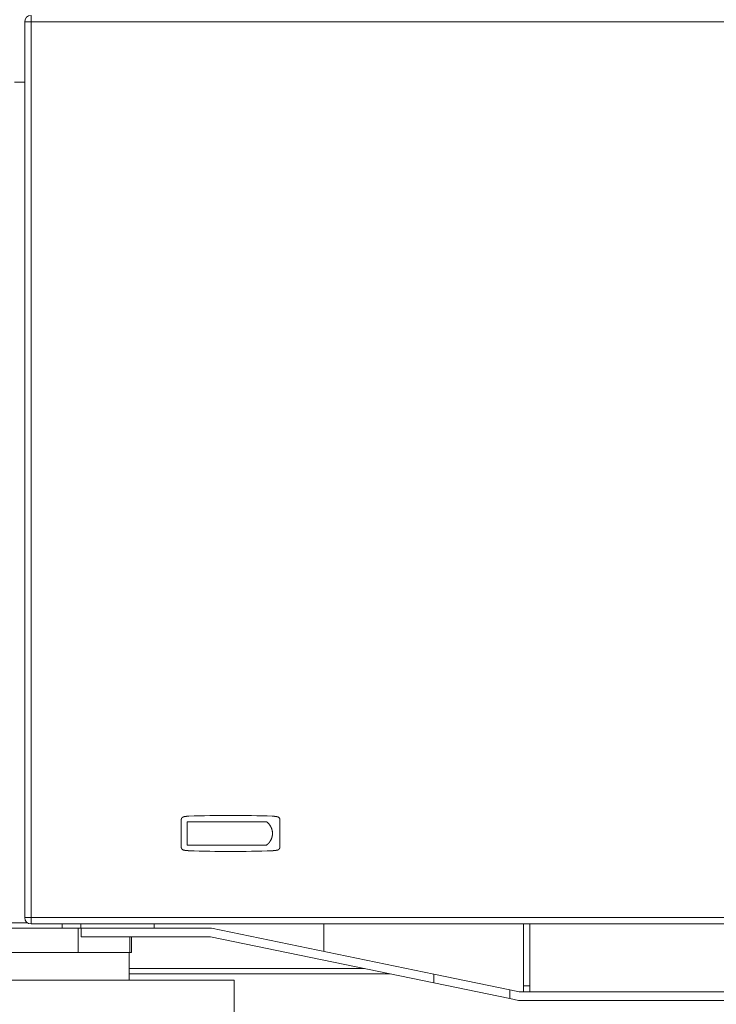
# Model space of a CAD drawing. Extents: x 0 to 59450, y 0 to 42050.
# Tile 218 of 256: x 36769 to 37426, y 30016 to 30944. Entities that reach past the tile are written whole.
import ezdxf

# ---------------------------------------------------------------- set-up
doc = ezdxf.new("R2010")
doc.units = 0
doc.header["$LTSCALE"] = 20
doc.header["$MEASUREMENT"] = 0
doc.layers.get('0').update_dxf_attribs({"linetype": 'CONTINUOUS'})
doc.layers.get('Defpoints').update_dxf_attribs({"linetype": 'CONTINUOUS'})
doc.dimstyles.new('DXF001', dxfattribs={"dimtxt": 3.1, "dimasz": 2, "dimexe": 2, "dimexo": 0.8, "dimgap": 0.09, "dimtad": 1, "dimdsep": 46, "dimtxsty": 'STANDARD', "dimcen": 0.09, "dimazin": 2, "dimtfac": 0.645161, "dimtdec": 4, "dimtmove": 0, "dimatfit": 3, "dimfxl": 1, "dimtvp": 0.66129, "dimtolj": 1, "dimtzin": 0, "dimarcsym": 0})

# ---------------------------------------------------------------- blocks, each defined once
blk = doc.blocks.new('_OPEN')
at = {"color": 0, "linetype": 'ByBlock', "lineweight": -2}
for p, q in [((-1, 0.166667), (0, 0)), ((0, 0), (-1, -0.166667)), ((0, 0), (-1, 0))]:
    blk.add_line(p, q, dxfattribs=at)
blk = doc.blocks.new('*D33')
at = {"color": 0, "linetype": 'Continuous', "lineweight": -2}
for p, q in [((37585.24, 30640.43), (37585.24, 29556.81)), ((35950.24, 29942.7), (35950.24, 29556.81)), ((35952.24, 29558.81), (37583.24, 29558.81))]:
    blk.add_line(p, q, dxfattribs=at)
at = {"layer": 'Defpoints', "color": 0, "linetype": 'Continuous'}
for p in [(37585.24, 30641.23), (35950.24, 29943.5), (37585.24, 29558.81)]:
    blk.add_point(p, dxfattribs=at)
at = {"color": 0, "linetype": 'Continuous', "lineweight": -2, "xscale": 2, "yscale": 2, "zscale": 2, "rotation": 180}
blk.add_blockref('_OPEN', (35950.24, 29558.81), dxfattribs=at)
at = {"color": 0, "linetype": 'Continuous', "lineweight": -2, "xscale": 2, "yscale": 2, "zscale": 2}
blk.add_blockref('_OPEN', (37585.24, 29558.81), dxfattribs=at)
at = {"color": 0, "linetype": 'Continuous', "lineweight": 13, "insert": (36942.18, 29598.9), "char_height": 80, "attachment_point": 5}
blk.add_mtext('\\A1;\\A1;1635', dxfattribs=at)
blk = doc.blocks.new('*D34')
at = {"color": 0, "linetype": 'Continuous', "lineweight": -2}
for p, q in [((37703.91, 31923.5), (32998.91, 31923.5)), ((33000.91, 29945.5), (33000.91, 31921.5)), ((35949.44, 29943.5), (32998.91, 29943.5))]:
    blk.add_line(p, q, dxfattribs=at)
at = {"layer": 'Defpoints', "color": 0, "linetype": 'Continuous'}
for p in [(33000.91, 31923.5), (37704.71, 31923.5), (35950.24, 29943.5)]:
    blk.add_point(p, dxfattribs=at)
at = {"color": 0, "linetype": 'Continuous', "lineweight": -2, "xscale": 2, "yscale": 2, "zscale": 2}
for p, rotation in [((33000.91, 31923.5), 90), ((33000.91, 29943.5), 270)]:
    blk.add_blockref('_OPEN', p, dxfattribs=dict(at, rotation=rotation))
at = {"color": 0, "linetype": 'Continuous', "lineweight": 13, "insert": (32960.82, 31107.4), "char_height": 80, "attachment_point": 5, "rotation": 90}
blk.add_mtext('\\A1;\\A1;1980', dxfattribs=at)

msp = doc.modelspace()

# ---------------------------------------------------------------- linework, layer by layer
at = {"color": 3, "linetype": 'Continuous', "lineweight": 13}
for p, q in [((36774.239, 30097.504), (36774.239, 30941.504)), ((36780.239, 30941.504), (36774.239, 30941.504)), ((36780.239, 30947.504), (36780.239, 30941.504)), ((36780.239, 30941.504), (36780.239, 30097.504)), ((38522.841, 30941.504), (36780.239, 30941.504)), ((36764.74, 30884.504), (36774.238, 30884.504)), ((36921.739, 30189.577), (36921.739, 30164.004)), ((36924.157, 30192.52), (36924.076, 30192.503)), ((36927.239, 30165.791), (36927.239, 30187.791)), ((36927.239, 30187.791), (37002.114, 30187.791)), ((36928.4, 30193.028), (36928.293, 30193.024)), ((36928.938, 30193.077), (36928.4, 30193.028)), ((37002.114, 30187.792), (37002.372, 30187.592)), ((37007.54, 30193.077), (37008.078, 30193.028)), ((37012.322, 30192.521), (37012.217, 30192.542)), ((37014.739, 30189.577), (37014.738, 30189.66)), ((37014.739, 30164.004), (37014.739, 30189.577)), ((37007.71, 30176.79), (37007.706, 30176.465)), ((36921.739, 30164.004), (36921.74, 30163.921)), ((36924.156, 30161.06), (36924.261, 30161.04)), ((36927.239, 30165.791), (37002.114, 30165.791)), ((36928.938, 30160.505), (36928.4, 30160.553)), ((37007.54, 30160.505), (37008.078, 30160.553)), ((37008.078, 30160.553), (37008.185, 30160.558)), ((37014.739, 30164.004), (37014.738, 30163.921)), ((36774.239, 30156.504), (36774.238, 30156.504)), ((36774.239, 30097.504), (36780.239, 30097.504)), ((36780.239, 30097.504), (38522.841, 30097.504)), ((36780.239, 30097.504), (36780.239, 30091.504)), ((36459.429, 30087.504), (36824.587, 30087.504)), ((36776.922, 30092.504), (36762.132, 30092.504)), ((38522.841, 30091.504), (36780.239, 30091.504)), ((36809.484, 30087.504), (36809.484, 30091.504)), ((36824.587, 30087.504), (36827.397, 30087.504)), ((36824.587, 30064.504), (36824.587, 30087.504)), ((36826.961, 30087.504), (36826.961, 30091.504)), ((36827.398, 30087.504), (36849.398, 30087.504)), ((36827.398, 30079.504), (36827.398, 30087.504)), ((36849.398, 30087.504), (36850.218, 30087.504)), ((36850.218, 30087.504), (36895.068, 30087.504)), ((36895.068, 30087.504), (36950.241, 30087.504)), ((36896.239, 30091.504), (36896.239, 30087.504)), ((36950.241, 30087.504), (37159.884, 30044.129)), ((37056.239, 30091.504), (37056.239, 30065.573)), ((37244.241, 30033.144), (37244.241, 30091.504)), ((37250.241, 30091.504), (37250.241, 30033.144)), ((36849.398, 30079.504), (36827.398, 30079.504)), ((36850.218, 30079.504), (36849.398, 30079.504)), ((36895.068, 30079.504), (36850.218, 30079.504)), ((36873.173, 30064.504), (36873.173, 30079.504)), ((36874.741, 30064.504), (36874.741, 30079.504)), ((36949.422, 30079.504), (36895.068, 30079.504)), ((37159.884, 30035.96), (36949.422, 30079.504)), ((36824.587, 30064.504), (36459.429, 30064.504)), ((36851.219, 30064.504), (36824.587, 30064.504)), ((36868.835, 30064.504), (36851.218, 30064.504)), ((36873.173, 30064.504), (36868.835, 30064.504)), ((36872.741, 30038.504), (36872.741, 30064.504)), ((36874.741, 30064.504), (36873.173, 30064.504)), ((37094.422, 30049.504), (36872.741, 30049.504)), ((37118.594, 30044.504), (36872.741, 30044.504)), ((37159.884, 30044.129), (37231.404, 30029.332)), ((37159.884, 30044.129), (37159.884, 30035.96)), ((36971.741, 30038.504), (35950.241, 30038.504)), ((36971.741, 29943.504), (36971.741, 30038.504)), ((37231.404, 30021.163), (37159.884, 30035.96)), ((37244.241, 30027.504), (37244.241, 30033.144)), ((37244.241, 30033.144), (37250.241, 30033.144)), ((37250.241, 30033.144), (37250.241, 30027.504)), ((37231.404, 30029.332), (37240.241, 30027.504)), ((37231.404, 30021.163), (37231.404, 30029.332)), ((37239.422, 30019.504), (37231.404, 30021.163)), ((37240.241, 30027.504), (37656.075, 30027.504)), ((37656.075, 30019.504), (37239.422, 30019.504))]:
    msp.add_line(p, q, dxfattribs=at)
for centre, radius, start, end in [((36780.239, 30941.504), 6, 90, 180), ((36927.876, 30189.382), 6.14, 176.432268, 178.179164), ((36924.041, 30189.678), 2.295, 174.281267, 177.844932), ((36924.35, 30189.653), 2.604, 172.359244, 174.401394), ((36930.27, 30188.569), 8.621, 169.971781, 170.452641), ((36924.927, 30189.514), 3.195, 168.548651, 169.98326), ((36924.335, 30189.672), 2.583, 167.46879, 169.357002), ((36924.764, 30189.571), 3.024, 165.794067, 167.369877), ((36925.024, 30189.492), 3.296, 164.149137, 165.57366), ((36924.833, 30189.545), 3.098, 162.604827, 164.129807), ((36924.759, 30189.576), 3.018, 161.174965, 162.744202), ((36924.813, 30189.55), 3.077, 159.502029, 161.041103), ((36924.832, 30189.549), 3.096, 158.078799, 159.607032), ((36924.805, 30189.553), 3.069, 156.422601, 157.963956), ((36924.789, 30189.565), 3.05, 154.959364, 156.509135), ((36924.781, 30189.565), 3.042, 153.341731, 154.895247), ((36924.774, 30189.571), 3.033, 151.81721, 153.376766), ((36924.752, 30189.579), 3.01, 150.194343, 151.763943), ((36924.737, 30189.591), 2.992, 148.663939, 150.242879), ((36924.72, 30189.599), 2.972, 147.03782, 148.627335), ((36924.702, 30189.616), 2.949, 145.528324, 147.130098), ((36924.674, 30189.63), 2.917, 143.822745, 145.441357), ((36924.662, 30189.641), 2.901, 142.233526, 143.859677), ((36924.663, 30189.639), 2.903, 140.592283, 142.218417), ((36924.673, 30189.631), 2.916, 138.966588, 140.5852), ((36924.697, 30189.609), 2.949, 137.346194, 138.948035), ((36924.712, 30189.596), 2.968, 135.779995, 137.369495), ((36924.726, 30189.576), 2.992, 134.112368, 135.691077), ((36924.736, 30189.567), 3.006, 132.542054, 134.111721), ((36924.75, 30189.547), 3.03, 130.928308, 132.4887), ((36924.762, 30189.539), 3.044, 129.455636, 131.008926), ((36924.764, 30189.526), 3.055, 127.777892, 129.324737), ((36924.775, 30189.521), 3.066, 126.348761, 127.890946), ((36924.776, 30189.512), 3.074, 124.711998, 126.250364), ((36924.779, 30189.507), 3.08, 123.172202, 124.708329), ((36924.778, 30189.505), 3.081, 121.61315, 123.148206), ((36924.781, 30189.508), 3.08, 120.148483, 121.683776), ((36924.776, 30189.504), 3.081, 118.49486, 120.031827), ((36924.776, 30189.514), 3.071, 117.03721, 118.576873), ((36924.771, 30189.519), 3.065, 115.451815, 116.995834), ((36924.767, 30189.53), 3.053, 113.927846, 115.477014), ((36924.759, 30189.543), 3.038, 112.338346, 113.894743), ((36924.757, 30189.555), 3.027, 110.813494, 112.377127), ((36924.748, 30189.57), 3.009, 109.185125, 110.757373), ((36924.743, 30189.591), 2.987, 107.643454, 109.226443), ((36924.733, 30189.621), 2.956, 106.032379, 107.632076), ((36924.73, 30189.633), 2.944, 104.446152, 106.051904), ((36924.732, 30189.617), 2.959, 102.79953, 104.397201), ((36935.719, 30132.584), 61.043, 100.691377, 100.919182), ((36930.039, 30162.79), 30.306, 92.081628, 101.19195), ((36928.687, 30170.223), 22.753, 100.409297, 100.875628), ((36929.148, 30167.761), 25.257, 100.155581, 100.42856), ((36938.144, 30115.31), 78.474, 99.80017, 99.868565), ((36929.971, 30162.701), 30.383, 99.628346, 99.823695), ((36929.061, 30168.47), 24.544, 99.530101, 99.787505), ((36929.691, 30164.633), 28.432, 99.283783, 99.501115), ((36930.019, 30162.365), 30.722, 99.008363, 99.206306), ((36929.736, 30164.304), 28.764, 98.844023, 99.056563), ((36929.598, 30165.051), 28.004, 98.579591, 98.798987), ((36929.691, 30164.683), 28.381, 98.438661, 98.654646), ((36929.684, 30164.56), 28.502, 98.174216, 98.38914), ((36929.644, 30164.827), 28.233, 97.95339, 98.170451), ((36929.622, 30165.007), 28.052, 97.740478, 97.958826), ((36929.641, 30165.03), 28.031, 97.56657, 97.785399), ((36929.606, 30165.147), 27.91, 97.307823, 97.527263), ((36929.592, 30165.257), 27.8, 97.087909, 97.30832), ((36929.582, 30165.345), 27.711, 96.868278, 97.089497), ((36929.546, 30165.461), 27.592, 96.60194, 96.823994), ((36929.565, 30165.541), 27.515, 96.435758, 96.658568), ((36929.556, 30165.66), 27.395, 96.222432, 96.446119), ((36929.524, 30165.74), 27.312, 95.950029, 96.174491), ((36929.518, 30165.856), 27.196, 95.736516, 95.961847), ((36929.514, 30165.959), 27.093, 95.522889, 95.748992), ((36929.509, 30166.048), 27.004, 95.303993, 95.53097), ((36929.506, 30166.149), 26.903, 95.090254, 95.318006), ((36929.478, 30166.236), 26.814, 94.818314, 95.046944), ((36929.477, 30166.335), 26.715, 94.604455, 94.833859), ((36929.476, 30166.42), 26.63, 94.38621, 94.616488), ((36929.451, 30166.518), 26.531, 94.118886, 94.349947), ((36929.452, 30166.629), 26.42, 93.904757, 94.136719), ((36929.454, 30166.696), 26.353, 93.687037, 93.919748), ((36929.432, 30166.793), 26.255, 93.419499, 93.653008), ((36929.459, 30166.898), 26.152, 93.258698, 93.493093), ((36929.412, 30167.015), 26.033, 92.934366, 93.169974), ((36929.444, 30167.058), 25.991, 92.773833, 93.009786), ((36929.432, 30167.015), 26.034, 92.506684, 92.742202), ((36968.239, 29111.791), 1082, 87.918425, 92.081575), ((36993.234, 30176.019), 14.746, 50.444099, 51.708191), ((36993.32, 30176.14), 14.598, 49.123461, 50.397604), ((37006.439, 30162.791), 30.306, 78.808053, 87.918445), ((37005.712, 30139.188), 53.892, 87.225559, 87.483545), ((37007.413, 30172.898), 20.14, 86.890958, 87.418196), ((37007.285, 30170.391), 22.65, 86.607255, 86.91155), ((37003.818, 30118.601), 74.555, 86.231272, 86.303281), ((37006.922, 30165.286), 27.767, 86.075329, 86.289166), ((37007.311, 30170.607), 22.432, 85.855001, 86.136653), ((37007.034, 30166.724), 26.325, 85.630498, 85.86533), ((37006.846, 30164.334), 28.722, 85.408488, 85.620189), ((37006.969, 30166.028), 27.024, 85.15451, 85.38066), ((37007.034, 30166.586), 26.462, 84.960512, 85.192613), ((37006.959, 30165.978), 27.075, 84.687467, 84.913983), ((37006.932, 30165.686), 27.368, 84.465579, 84.689335), ((37006.943, 30165.716), 27.337, 84.25717, 84.481465), ((37006.945, 30165.707), 27.346, 84.03877, 84.262867), ((37006.932, 30165.565), 27.488, 83.820671, 84.043488), ((37006.897, 30165.439), 27.618, 83.554781, 83.776667), ((37006.915, 30165.334), 27.72, 83.395473, 83.616611), ((37006.881, 30165.258), 27.799, 83.123616, 83.344035), ((37006.87, 30165.132), 27.925, 82.91135, 83.130874), ((37006.859, 30165.047), 28.011, 82.692511, 82.91126), ((37006.847, 30164.926), 28.133, 82.48042, 82.698322), ((37006.834, 30164.841), 28.219, 82.261381, 82.478527), ((37006.793, 30164.742), 28.322, 81.989115, 82.205407), ((37006.806, 30164.629), 28.432, 81.830312, 82.045848), ((37006.789, 30164.503), 28.56, 81.618689, 81.833379), ((37006.773, 30164.415), 28.649, 81.399343, 81.613282), ((37006.728, 30164.314), 28.756, 81.126925, 81.34002), ((37006.737, 30164.198), 28.869, 80.968525, 81.180875), ((37006.717, 30164.096), 28.973, 80.748953, 80.960472), ((37006.698, 30163.977), 29.093, 80.537907, 80.748677), ((37006.675, 30163.87), 29.202, 80.318267, 80.528187), ((37006.654, 30163.782), 29.293, 80.098426, 80.307635), ((37006.632, 30163.659), 29.417, 79.887791, 80.096249), ((37006.634, 30163.553), 29.522, 79.720675, 79.928304), ((37006.572, 30163.405), 29.678, 79.448176, 79.654695), ((37006.585, 30163.337), 29.743, 79.290411, 79.496586), ((37006.588, 30163.391), 29.69, 79.069871, 79.276372), ((37010.936, 30186.539), 6.14, 75.216511, 76.963406), ((37011.974, 30190.242), 2.295, 73.110918, 76.674583), ((37011.888, 30189.947), 2.603, 71.149535, 73.191685), ((37009.677, 30184.342), 8.626, 68.79593, 69.276791), ((37011.644, 30189.406), 3.194, 67.40145, 68.836059), ((37011.909, 30189.956), 2.584, 66.254877, 68.14309), ((37011.729, 30189.551), 3.026, 64.648501, 66.224311), ((37011.598, 30189.316), 3.295, 62.910336, 64.33486), ((37011.692, 30189.492), 3.096, 61.459537, 62.984517), ((37011.729, 30189.555), 3.023, 59.925491, 61.494729), ((37011.701, 30189.511), 3.075, 58.349968, 59.889042), ((37011.692, 30189.497), 3.091, 56.81799, 58.346223), ((37011.705, 30189.515), 3.069, 55.289057, 56.830411), ((37011.715, 30189.53), 3.051, 53.743934, 55.293704), ((37011.716, 30189.539), 3.044, 52.103389, 53.656905), ((37011.73, 30189.545), 3.03, 50.668908, 52.228464), ((37011.736, 30189.563), 3.012, 48.982919, 50.552519), ((37011.752, 30189.573), 2.994, 47.502026, 49.080966), ((37011.768, 30189.594), 2.968, 45.878355, 47.467869), ((37011.782, 30189.607), 2.949, 44.29739, 45.899165), ((37011.805, 30189.633), 2.915, 42.615949, 44.234561), ((37011.814, 30189.638), 2.904, 41.03981, 42.665961), ((37011.815, 30189.639), 2.903, 39.411039, 41.037173), ((37011.804, 30189.631), 2.917, 37.785344, 39.403956), ((37011.781, 30189.615), 2.945, 36.152479, 37.754319), ((37011.76, 30189.599), 2.971, 34.573199, 36.162699), ((37011.74, 30189.592), 2.992, 32.881434, 34.460144), ((37011.726, 30189.579), 3.01, 31.382589, 32.952256), ((37011.71, 30189.573), 3.027, 29.766395, 31.326787), ((37011.699, 30189.564), 3.041, 28.244212, 29.797502), ((37011.682, 30189.559), 3.058, 26.62959, 28.176434), ((37011.677, 30189.556), 3.064, 25.110419, 26.652604), ((37011.668, 30189.556), 3.072, 23.496568, 25.034933), ((37011.664, 30189.549), 3.079, 22.038658, 23.574785), ((37011.659, 30189.554), 3.082, 20.389557, 21.924612), ((37011.658, 30189.548), 3.085, 18.960787, 20.49608), ((37011.666, 30189.556), 3.075, 17.314962, 18.851929), ((37011.666, 30189.554), 3.075, 15.823162, 17.362825), ((37011.678, 30189.558), 3.062, 14.2578, 15.801819), ((37011.686, 30189.559), 3.055, 12.740038, 14.289206), ((37011.7, 30189.562), 3.04, 11.1712, 12.727597), ((37011.715, 30189.565), 3.025, 9.616144, 11.179776), ((37011.73, 30189.57), 3.009, 7.991694, 9.563941), ((37011.751, 30189.571), 2.988, 6.445428, 8.028416), ((37011.784, 30189.576), 2.955, 4.834728, 6.434425), ((37011.795, 30189.576), 2.944, 3.228315, 4.834066), ((37011.781, 30189.576), 2.958, 1.633382, 3.231054), ((36993.365, 30176.19), 14.53, 47.852568, 49.13004), ((36993.364, 30176.197), 14.526, 46.557027, 47.831788), ((36993.388, 30176.219), 14.493, 45.292275, 46.567161), ((36993.411, 30176.249), 14.456, 43.997153, 45.272653), ((36993.437, 30176.269), 14.423, 42.735169, 44.01184), ((36993.457, 30176.302), 14.386, 41.416374, 42.693515), ((36993.488, 30176.318), 14.352, 40.169671, 41.448188), ((36993.507, 30176.351), 14.317, 38.839973, 40.119593), ((36993.544, 30176.369), 14.277, 37.593125, 38.874525), ((36993.565, 30176.4), 14.242, 36.264329, 37.547333), ((36993.603, 30176.42), 14.199, 35.003847, 36.289013), ((36993.627, 30176.449), 14.163, 33.675684, 34.96299), ((36993.666, 30176.471), 14.117, 32.400098, 33.689961), ((36993.693, 30176.498), 14.081, 31.072306, 32.364857), ((36993.733, 30176.517), 14.036, 29.795845, 31.091306), ((36993.765, 30176.546), 13.994, 28.461455, 29.76005), ((36993.803, 30176.562), 13.953, 27.174897, 28.476848), ((36993.839, 30176.589), 13.909, 25.839391, 27.145209), ((36993.878, 30176.608), 13.866, 24.527297, 25.836447), ((36993.911, 30176.628), 13.827, 23.197844, 24.510418), ((36993.952, 30176.644), 13.784, 21.884681, 23.202071), ((36994.015, 30176.68), 13.711, 20.518135, 21.842457), ((36994.02, 30176.676), 13.708, 19.218687, 20.543687), ((36993.982, 30176.668), 13.747, 17.877088, 19.198539), ((36994.119, 30176.718), 13.601, 16.516293, 17.853698), ((36994.397, 30176.811), 13.308, 15.101901, 16.472408), ((36994.098, 30176.708), 13.623, 13.859331, 15.194044), ((36993.25, 30176.508), 14.494, 12.57159, 13.820118), ((36994.42, 30176.815), 13.286, 10.994617, 12.380509), ((36996.329, 30177.198), 11.339, 9.270168, 10.935159), ((36993.644, 30176.598), 14.087, 8.65903, 9.918958), ((36969.334, 30172.843), 38.685, 8.321019, 8.736472), ((36996.173, 30177.111), 11.516, 4.831718, 6.630472), ((36997.408, 30177.196), 10.278, 1.824523, 4.942093), ((36993.572, 30177.182), 14.236, 323.717106, 324.998307), ((36993.671, 30177.1), 14.108, 325.039518, 326.331252), ((36993.739, 30177.067), 14.033, 326.290925, 327.588796), ((36993.75, 30177.047), 14.013, 327.63204, 328.930796), ((36993.79, 30177.033), 13.971, 328.89671, 330.197838), ((36993.83, 30176.999), 13.92, 330.236516, 331.541979), ((36993.877, 30176.982), 13.871, 331.511028, 332.820353), ((36993.914, 30176.957), 13.826, 332.843004, 334.156266), ((36993.953, 30176.937), 13.782, 334.159594, 335.476662), ((36993.998, 30176.915), 13.732, 335.485051, 336.806687), ((36994.036, 30176.903), 13.693, 336.786822, 338.112559), ((36994.079, 30176.877), 13.643, 338.147888, 339.478452), ((36994.115, 30176.871), 13.607, 339.45143, 340.786196), ((36994.156, 30176.853), 13.562, 340.798006, 342.137854), ((36994.192, 30176.843), 13.525, 342.132285, 343.476383), ((36994.23, 30176.826), 13.484, 343.498905, 344.848241), ((36994.256, 30176.825), 13.459, 344.823686, 346.177184), ((36994.289, 30176.809), 13.423, 346.209997, 347.568704), ((36994.313, 30176.808), 13.4, 347.550325, 348.913097), ((36994.338, 30176.801), 13.373, 348.924394, 350.292596), ((36994.353, 30176.8), 13.358, 350.281961, 351.653551), ((36994.363, 30176.795), 13.348, 351.672699, 353.048217), ((36994.379, 30176.796), 13.332, 353.034785, 354.414875), ((36994.431, 30176.785), 13.279, 354.441254, 355.830472), ((36994.369, 30176.794), 13.342, 355.808034, 357.194303), ((36979.936, 30176.029), 27.785, 1.569147, 3.083187), ((36994.186, 30176.792), 13.524, 357.242957, 358.614425), ((36924.7, 30164.006), 2.961, 181.630434, 183.228113), ((36924.683, 30164.005), 2.944, 183.228311, 184.83407), ((36924.694, 30164.006), 2.955, 184.834725, 186.434428), ((36924.727, 30164.01), 2.988, 186.445425, 188.028419), ((36924.748, 30164.011), 3.009, 187.991692, 189.563943), ((36924.763, 30164.016), 3.025, 189.616142, 191.179777), ((36924.775, 30164.019), 3.037, 191.185579, 192.741978), ((36924.792, 30164.023), 3.055, 192.740038, 194.289207), ((36924.804, 30164.023), 3.066, 194.239816, 195.783836), ((36924.809, 30164.028), 3.072, 195.842984, 197.382647), ((36924.816, 30164.025), 3.078, 197.293423, 198.830389), ((36924.816, 30164.034), 3.081, 198.984216, 200.519507), ((36924.819, 30164.027), 3.082, 200.389558, 201.924611), ((36924.815, 30164.032), 3.079, 202.038659, 203.574784), ((36924.814, 30164.025), 3.076, 203.468055, 205.006417), ((36924.801, 30164.026), 3.064, 205.11042, 206.652602), ((36924.792, 30164.022), 3.055, 206.661565, 208.208406), ((36924.783, 30164.017), 3.045, 208.210538, 209.763825), ((36924.768, 30164.009), 3.027, 209.766396, 211.326785), ((36924.752, 30164.002), 3.01, 211.382591, 212.952254), ((36924.735, 30163.989), 2.989, 212.920012, 214.498719), ((36924.718, 30163.982), 2.971, 214.5732, 216.162698), ((36924.701, 30163.967), 2.948, 216.110688, 217.712527), ((36924.674, 30163.95), 2.917, 217.785344, 219.403956), ((36924.663, 30163.942), 2.903, 219.411039, 221.037173), ((36924.661, 30163.943), 2.902, 221.086228, 222.712379), ((36924.673, 30163.948), 2.915, 222.615949, 224.234561), ((36924.696, 30163.975), 2.949, 224.297389, 225.899165), ((36924.713, 30163.987), 2.971, 225.827778, 227.417295), ((36924.726, 30164.008), 2.994, 227.502025, 229.080968), ((36924.738, 30164.018), 3.01, 229.035964, 230.605568), ((36924.752, 30164.036), 3.032, 230.614618, 232.174177), ((36924.758, 30164.042), 3.041, 232.158791, 233.71231), ((36924.763, 30164.051), 3.051, 233.743932, 235.293706), ((36924.777, 30164.066), 3.071, 235.231525, 236.772883), ((36924.786, 30164.084), 3.091, 236.817988, 238.346224), ((36924.777, 30164.071), 3.075, 238.349967, 239.889043), ((36924.746, 30164.026), 3.021, 239.985889, 241.555129), ((36924.789, 30164.089), 3.098, 241.398047, 242.923029), ((36924.876, 30164.265), 3.294, 242.973021, 244.397546), ((36924.752, 30164.03), 3.028, 244.585924, 246.161734), ((36924.566, 30163.626), 2.583, 246.316933, 248.205145), ((36924.834, 30164.176), 3.194, 247.40145, 248.836059), ((36926.813, 30169.239), 8.63, 248.722058, 249.202919), ((36924.587, 30163.634), 2.602, 251.20836, 253.250507), ((36924.506, 30163.339), 2.296, 253.072176, 256.63583), ((36925.538, 30167.043), 6.139, 255.246228, 256.993118), ((36930.039, 30190.79), 30.306, 258.80805, 267.91846), ((36929.869, 30190.078), 29.575, 259.069472, 259.276772), ((36929.9, 30190.105), 29.607, 259.227497, 259.434463), ((36929.858, 30190.065), 29.56, 259.500462, 259.707771), ((36929.852, 30189.918), 29.414, 259.667572, 259.875996), ((36929.827, 30189.812), 29.305, 259.887392, 260.096648), ((36929.805, 30189.69), 29.181, 260.098026, 260.308035), ((36929.785, 30189.574), 29.064, 260.308948, 260.519671), ((36929.79, 30189.495), 28.987, 260.484689, 260.696265), ((36929.743, 30189.377), 28.863, 260.74855, 260.960875), ((36929.724, 30189.249), 28.733, 260.959804, 261.172964), ((36929.733, 30189.187), 28.673, 261.134677, 261.348583), ((36929.689, 30189.059), 28.54, 261.398936, 261.613688), ((36929.673, 30188.945), 28.425, 261.61057, 261.826074), ((36929.684, 30188.846), 28.329, 261.776871, 261.993224), ((36929.644, 30188.733), 28.212, 262.041793, 262.258903), ((36929.629, 30188.661), 28.139, 262.268077, 262.486044), ((36929.618, 30188.525), 28.002, 262.473096, 262.691819), ((36929.605, 30188.43), 27.906, 262.692099, 262.911672), ((36929.595, 30188.345), 27.821, 262.910938, 263.131286), ((36929.584, 30188.221), 27.696, 263.123203, 263.344447), ((36929.577, 30188.145), 27.619, 263.341855, 263.563819), ((36929.544, 30188.041), 27.512, 263.607617, 263.83033), ((36929.535, 30187.941), 27.412, 263.825917, 264.049563), ((36929.548, 30187.774), 27.248, 263.98507, 264.209997), ((36929.525, 30187.74), 27.211, 264.251498, 264.476621), ((36929.51, 30187.795), 27.265, 264.51854, 264.74312), ((36929.51, 30187.505), 26.976, 264.687051, 264.914399), ((36929.435, 30186.899), 26.365, 264.960087, 265.193038), ((36929.5, 30187.481), 26.951, 265.158525, 265.385499), ((36929.623, 30189.144), 28.618, 265.408104, 265.620573), ((36929.437, 30186.763), 26.23, 265.630073, 265.865756), ((36929.141, 30182.914), 22.37, 265.909907, 266.192577), ((36929.55, 30188.196), 27.668, 266.074946, 266.289549), ((36932.643, 30234.723), 74.297, 266.231148, 266.303405), ((36929.17, 30183.11), 22.568, 266.654266, 266.959652), ((36929.062, 30180.613), 20.069, 266.890021, 267.419133), ((36930.758, 30214.228), 53.726, 267.226197, 267.485085), ((36968.239, 31241.791), 1082, 267.91842, 272.08158), ((36983.31, 30189.465), 30.234, 308.458167, 309.856143), ((36995.688, 30174.992), 11.193, 308.697138, 311.574444), ((36994.86, 30175.96), 12.467, 311.466855, 313.137767), ((36974.824, 30195.738), 40.613, 314.686108, 315.084135), ((36992.896, 30177.747), 15.113, 315.007016, 316.188769), ((36995.12, 30175.79), 12.155, 315.587941, 317.150389), ((36993.657, 30177.13), 14.138, 317.203613, 318.513687), ((36992.735, 30177.88), 15.326, 318.695327, 319.88298), ((36993.482, 30177.247), 14.347, 319.895332, 321.169533), ((36993.803, 30177.015), 13.951, 321.083246, 322.397095), ((36993.62, 30177.141), 14.173, 322.445713, 323.735473), ((37006.439, 30190.791), 30.306, 272.0816, 281.19195), ((37007.074, 30186.481), 25.947, 272.452808, 272.689102), ((37007.062, 30186.439), 25.906, 272.719986, 272.956706), ((37007.046, 30186.459), 25.926, 272.99033, 273.2267), ((37007.048, 30186.598), 26.065, 273.204851, 273.44001), ((37007.051, 30186.703), 26.17, 273.419117, 273.65339), ((37007.054, 30186.775), 26.241, 273.636745, 273.870219), ((37007.032, 30186.867), 26.334, 273.904377, 274.137099), ((37007.008, 30186.976), 26.445, 274.171908, 274.403729), ((37007.034, 30187.074), 26.541, 274.33246, 274.563496), ((37007.008, 30187.158), 26.627, 274.604076, 274.834239), ((37007.008, 30187.232), 26.7, 274.822544, 275.051932), ((37006.98, 30187.344), 26.814, 275.089875, 275.318385), ((37007.003, 30187.444), 26.912, 275.250291, 275.478024), ((37006.973, 30187.558), 27.028, 275.517254, 275.744112), ((37006.969, 30187.635), 27.106, 275.736139, 275.962224), ((37006.938, 30187.725), 27.198, 276.008605, 276.233821), ((37006.957, 30187.83), 27.3, 276.168806, 276.393247), ((37006.924, 30187.949), 27.422, 276.435381, 276.658945), ((37006.917, 30188.028), 27.501, 276.654772, 276.877578), ((37006.933, 30188.143), 27.614, 276.814742, 277.036713), ((37006.898, 30188.231), 27.705, 277.087534, 277.308696), ((37006.858, 30188.366), 27.844, 277.353631, 277.573822), ((37006.876, 30188.431), 27.906, 277.520256, 277.739836), ((37006.869, 30188.505), 27.981, 277.732788, 277.951889), ((37006.847, 30188.632), 28.109, 277.960534, 278.178345), ((37006.781, 30188.923), 28.407, 278.226868, 278.442537), ((37006.828, 30188.827), 28.305, 278.377416, 278.594152), ((37006.869, 30188.407), 27.884, 278.640146, 278.860309), ((37006.757, 30189.205), 28.69, 278.835305, 279.048589), ((37006.447, 30191.11), 30.62, 279.061311, 279.259946), ((37006.83, 30188.85), 28.327, 279.230976, 279.449076), ((37007.431, 30185.048), 24.478, 279.52093, 279.779255), ((37006.496, 30190.774), 30.28, 279.682508, 279.878548), ((36998.378, 30238.021), 78.219, 279.800058, 279.868677), ((37007.346, 30185.731), 25.166, 280.155087, 280.429054), ((37007.794, 30183.29), 22.685, 280.433125, 280.901156), ((37000.8, 30220.783), 60.824, 280.690968, 280.919592), ((37010.94, 30167.042), 6.139, 283.006879, 284.753775), ((37011.972, 30163.339), 2.296, 283.364165, 286.92783), ((37011.891, 30163.634), 2.602, 286.749491, 288.791641), ((37009.665, 30169.239), 8.63, 290.797081, 291.277941), ((37011.644, 30164.176), 3.194, 291.163941, 292.59855), ((37011.912, 30163.626), 2.583, 291.794855, 293.683068), ((37011.726, 30164.03), 3.028, 293.838266, 295.414076), ((37011.602, 30164.265), 3.294, 295.602455, 297.026978), ((37011.689, 30164.089), 3.098, 297.076972, 298.601952), ((37011.733, 30164.026), 3.021, 298.444872, 300.01411), ((37011.701, 30164.071), 3.075, 300.110958, 301.650032), ((37011.692, 30164.084), 3.091, 301.653777, 303.18201), ((37011.701, 30164.066), 3.071, 303.227119, 304.768473), ((37011.715, 30164.051), 3.051, 304.706296, 306.256066), ((37011.72, 30164.042), 3.041, 306.287692, 307.841208), ((37011.726, 30164.036), 3.032, 307.825824, 309.38538), ((37011.74, 30164.018), 3.01, 309.394434, 310.964034), ((37011.752, 30164.008), 2.994, 310.919034, 312.497974), ((37011.765, 30163.987), 2.971, 312.582706, 314.17222), ((37011.782, 30163.975), 2.949, 314.100835, 315.70261), ((37011.805, 30163.948), 2.915, 315.765439, 317.384051), ((37011.817, 30163.943), 2.902, 317.287621, 318.913772), ((37011.815, 30163.942), 2.903, 318.962827, 320.588961), ((37011.804, 30163.95), 2.917, 320.596044, 322.214656), ((37011.777, 30163.967), 2.948, 322.287472, 323.889313), ((37011.76, 30163.982), 2.971, 323.837301, 325.426801), ((37011.743, 30163.989), 2.989, 325.50128, 327.079989), ((37011.726, 30164.002), 3.01, 327.047744, 328.617411), ((37011.71, 30164.009), 3.027, 328.673213, 330.233605), ((37011.695, 30164.017), 3.045, 330.236174, 331.789463), ((37011.686, 30164.022), 3.055, 331.791592, 333.338437), ((37011.677, 30164.026), 3.064, 333.347396, 334.889581), ((37011.665, 30164.025), 3.076, 334.993581, 336.531947), ((37011.664, 30164.032), 3.079, 336.425215, 337.961342), ((37011.659, 30164.027), 3.082, 338.075388, 339.610443), ((37011.662, 30164.034), 3.081, 339.480492, 341.015785), ((37011.662, 30164.025), 3.078, 341.16961, 342.706577), ((37011.67, 30164.028), 3.072, 342.617353, 344.157017), ((37011.674, 30164.023), 3.066, 344.216164, 345.760184), ((37011.686, 30164.023), 3.055, 345.710793, 347.259962), ((37011.703, 30164.019), 3.037, 347.258023, 348.81442), ((37011.715, 30164.016), 3.025, 348.820224, 350.383857), ((37011.73, 30164.011), 3.009, 350.436059, 352.008306), ((37011.751, 30164.01), 2.988, 351.971584, 353.554572), ((37011.784, 30164.006), 2.955, 353.565575, 355.165272), ((37011.795, 30164.005), 2.944, 355.165934, 356.771685), ((37011.778, 30164.006), 2.961, 356.771891, 358.369563), ((36780.239, 30097.504), 6, 180, 270)]:
    msp.add_arc(centre, radius, start, end, dxfattribs=at)

# ---------------------------------------------------------------- dimensions: what is measured, and where the dimension line sits
at = {"linetype": 'Continuous', "lineweight": 13}
dim = msp.add_linear_dim(base=(33000.915, 31923.504), p1=(35950.24, 29943.504), p2=(37704.706, 31923.504), angle=90, text='\\A1;1980', dimstyle='DXF001', override={"dimtxt": 80, "dimasz": 2, "dimblk1": 'OPEN', "dimblk2": 'OPEN', "dimsah": 1}, dxfattribs=at)
dim.commit()
dim.dimension.update_dxf_attribs({"geometry": '*D34', "text_midpoint": (33000.915, 31107.404), "dimtype": 160})
at = {"color": 7, "linetype": 'Continuous', "lineweight": 13}
dim = msp.add_linear_dim(base=(37585.24, 29558.81), p1=(35950.241, 29943.504), p2=(37585.24, 30641.235), text='\\A1;1635', dimstyle='DXF001', override={"dimtxt": 80, "dimasz": 2, "dimblk1": 'OPEN', "dimblk2": 'OPEN', "dimsah": 1}, dxfattribs=at)
dim.commit()
dim.dimension.update_dxf_attribs({"geometry": '*D33', "text_midpoint": (36942.183, 29558.81), "dimtype": 160})

doc.saveas('drawing.dxf')
